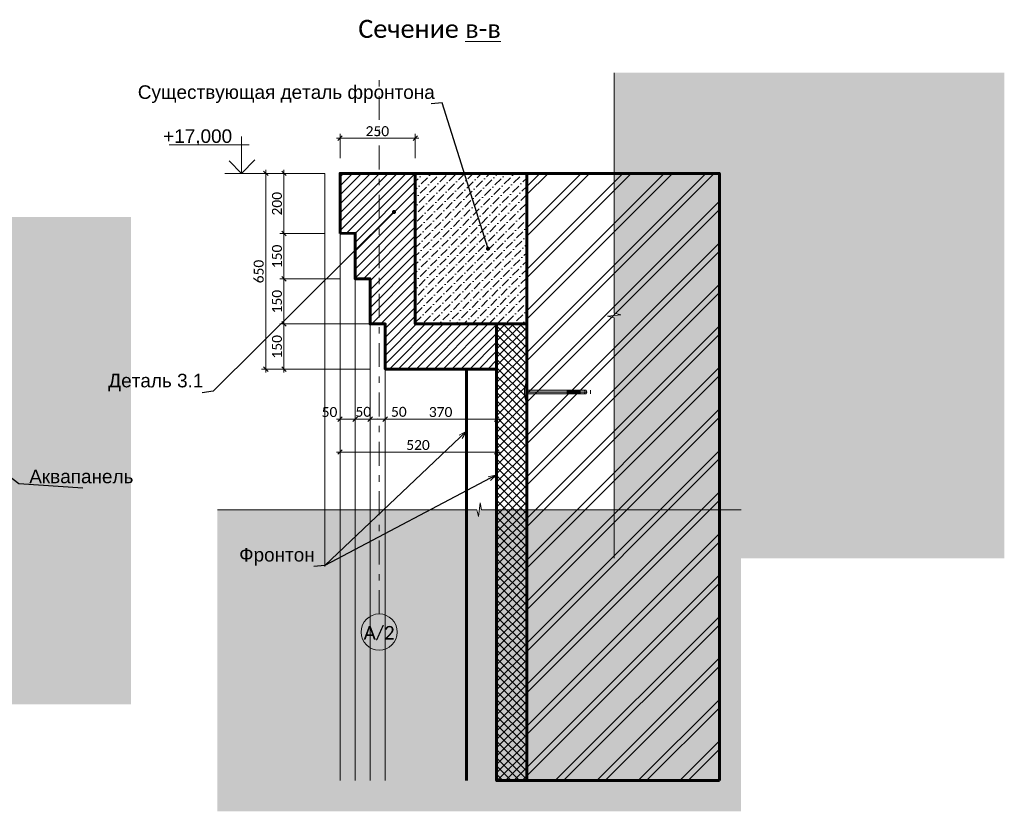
# Model space of a CAD drawing. Header units: millimetres. Extents: x 606744 to 1334424, y 366813 to 458563.
# Tile 8 of 21: x 1308808 to 1312077, y 438172 to 440801. Entities that reach past the tile are written whole.
import ezdxf

# ---------------------------------------------------------------- set-up
doc = ezdxf.new("R2010")
doc.units = ezdxf.units.MM
doc.header["$MEASUREMENT"] = 0
doc.linetypes.add('GESTRICHELT', pattern=[0.75, 0.5, -0.25])
doc.linetypes.add('Штрихштриховая', pattern=[164.041661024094, 79.37499761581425, -31.7499983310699, 21.1666667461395, -31.74999833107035])
for name, color, linetype in [('- 2D четрежи', 7, 'Continuous'), ('Размер - Общий', 7, 'Continuous'), ('Размер - Осевые Размеры', 7, 'Continuous')]:
    doc.layers.add(name, color=color, linetype=linetype)
for name, color, linetype, lineweight in [('- 2D четрежи_Ном._пера__1', 7, 'Continuous', 15), ('- 2D четрежи_Ном._пера__19', 255, 'Continuous', 0), ('- Скрыт_Ном._пера__41', 7, 'Continuous', 60), ('1 Молдинги_Ном._пера__1', 7, 'Continuous', 15), ('1 Молдинги_Ном._пера__41', 7, 'Continuous', 60), ('Аннотация - Выносная Надпись.Фасад фрагмент_Ном._пера__1', 7, 'Continuous', 15), ('Конструктив - Стены Несущие_Ном._пера__1', 7, 'Continuous', 15), ('Конструктив - Стены Несущие_Ном._пера__41', 7, 'Continuous', 60), ('Размер - Общий_Ном._пера__1', 7, 'Continuous', 15), ('Размер - Осевые Размеры_Ном._пера__1', 7, 'Continuous', 15), ('Размер - Отметка Уровня_Ном._пера__1', 7, 'Continuous', 15), ('Размер - Отметка Уровня_Ном._пера__120', 7, 'Continuous', 5)]:
    doc.layers.add(name, color=color, linetype=linetype, lineweight=lineweight)
doc.layers.add('1 Молдинги_Ном._пера__82', color=7, linetype='Continuous', lineweight=20, true_color=0xaaaaaa)
doc.layers.add('Конструктив - Стены Несущие_Ном._пера__167', color=7, linetype='Continuous', lineweight=5, true_color=0x6a6a6a)
doc.styles.add('СГЕНЕРИР_СТИЛЬ_1', font='arial.ttf')
doc.styles.add('СГЕНЕРИР_СТИЛЬ_2', font='calibri.ttf')
doc.dimstyles.new('СГЕНЕРИР_СТИЛЬ__2', dxfattribs={"dimtxt": 33.00000071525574, "dimasz": 14.25, "dimexe": 0.18, "dimexo": 50, "dimgap": 0, "dimtad": 1, "dimdec": 0, "dimzin": 0, "dimdsep": 46, "dimtxsty": 'СГЕНЕРИР_СТИЛЬ_2', "dimblk": 'ARROWHEAD_6', "dimblk1": 'ARROWHEAD_6', "dimblk2": 'ARROWHEAD_6', "dimcen": 0.09, "dimclrd": 7, "dimclre": 7, "dimclrt": 7, "dimazin": 0, "dimtfac": 1, "dimtdec": 4, "dimtmove": 0, "dimatfit": 3, "dimfxl": 1, "dimtolj": 1, "dimtzin": 0, "dimarcsym": 0})
doc.dimstyles.new('СГЕНЕРИР_СТИЛЬ__3', dxfattribs={"dimtxt": 33.00000071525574, "dimasz": 14.25, "dimexe": 0.18, "dimexo": 50, "dimgap": 0, "dimtad": 1, "dimtih": 1, "dimtoh": 1, "dimdec": 0, "dimzin": 0, "dimdsep": 46, "dimtxsty": 'СГЕНЕРИР_СТИЛЬ_2', "dimblk": 'ARROWHEAD_6', "dimblk1": 'ARROWHEAD_6', "dimblk2": 'ARROWHEAD_6', "dimcen": 0.09, "dimclrd": 7, "dimclre": 7, "dimclrt": 7, "dimazin": 0, "dimtfac": 1, "dimtdec": 4, "dimtmove": 2, "dimatfit": 3, "dimfxl": 1, "dimtolj": 1, "dimtzin": 0, "dimarcsym": 0})
doc.dimstyles.new('СГЕНЕРИР_СТИЛЬ__4', dxfattribs={"dimtxt": 33.00000071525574, "dimasz": 14.25, "dimexe": 0.18, "dimexo": 50, "dimgap": 0, "dimtad": 1, "dimtih": 1, "dimtoh": 1, "dimdec": 0, "dimzin": 0, "dimdsep": 46, "dimtxsty": 'СГЕНЕРИР_СТИЛЬ_2', "dimblk": 'ARROWHEAD_6', "dimblk1": 'ARROWHEAD_6', "dimblk2": 'ARROWHEAD_6', "dimcen": 0.09, "dimclrd": 7, "dimclre": 7, "dimclrt": 7, "dimazin": 0, "dimtfac": 1, "dimtdec": 4, "dimtmove": 0, "dimatfit": 3, "dimfxl": 1, "dimtolj": 1, "dimtzin": 0, "dimarcsym": 0})
doc.dimstyles.new('СГЕНЕРИР_СТИЛЬ__5', dxfattribs={"dimtxt": 0.18, "dimasz": 27.36, "dimexe": 0.18, "dimexo": 0.0625, "dimgap": 0, "dimtad": 0, "dimtih": 1, "dimtoh": 1, "dimdec": 4, "dimzin": 0, "dimdsep": 46, "dimcen": 0.09, "dimadec": 0, "dimazin": 0, "dimtfac": 1, "dimtdec": 4, "dimtmove": 0, "dimatfit": 3, "dimldrblk": 'ARROWHEAD_3', "dimfxl": 1, "dimtolj": 1, "dimtzin": 0, "dimarcsym": 0})
doc.dimstyles.new('СГЕНЕРИР_СТИЛЬ__7', dxfattribs={"dimtxt": 0.18, "dimasz": 27.36, "dimexe": 0.18, "dimexo": 0.0625, "dimgap": 0, "dimtad": 0, "dimtih": 1, "dimtoh": 1, "dimdec": 4, "dimzin": 0, "dimdsep": 46, "dimcen": 0.09, "dimadec": 0, "dimazin": 0, "dimtfac": 1, "dimtdec": 4, "dimtmove": 0, "dimatfit": 3, "dimldrblk": 'ARROWHEAD_11', "dimfxl": 1, "dimtolj": 1, "dimtzin": 0, "dimarcsym": 0})

# ---------------------------------------------------------------- blocks, each defined once
blk = doc.blocks.new('*D159', base_point=(491085.4970332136, 0))
at = {"layer": 'Размер - Общий_Ном._пера__1', "color": 7, "linetype": 'Continuous', "lineweight": 15, "transparency": 16777216}
for p, q in [((1309971.660625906, 439460.7664615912), (1309971.660625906, 439890.8705752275)), ((1310021.634108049, 439460.7664615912), (1310021.634108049, 439740.8705646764)), ((1309960.410625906, 439474.8289615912), (1309971.660625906, 439474.8289615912)), ((1309979.160625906, 439482.3289615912), (1309964.160625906, 439467.3289615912)), ((1309971.660625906, 439474.8289615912), (1310021.634108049, 439474.8289615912)), ((1309996.647366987, 439474.8289616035), (1309997.397366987, 439475.5789616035)), ((1309996.647366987, 439474.8289616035), (1310033.561306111, 439474.8289616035)), ((1310014.134108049, 439467.3289615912), (1310029.134108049, 439482.3289615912)), ((1310021.634108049, 439474.8289615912), (1310032.884108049, 439474.8289615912)), ((1310033.561306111, 439474.8289616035), (1310101.654774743, 439474.8289616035))]:
    blk.add_line(p, q, dxfattribs=at)
at = {"layer": 'Размер - Общий_Ном._пера__1', "color": 7, "lineweight": 15, "transparency": 16777216, "insert": (1310040.847019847, 439482.1146760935), "char_height": 33.00000071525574, "attachment_point": 7, "style": 'СГЕНЕРИР_СТИЛЬ_2'}
blk.add_mtext('\\A1;50', dxfattribs=at)
blk = doc.blocks.new('ARROWHEAD_6')
at = {"color": 0, "linetype": 'Continuous', "lineweight": 0}
for p, q in [((0, 0), (-1, 0)), ((-0.5, -0.5), (0.5, 0.5))]:
    blk.add_line(p, q, dxfattribs=at)
blk = doc.blocks.new('*D160', base_point=(491085.4970332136, 0))
at = {"layer": 'Размер - Осевые Размеры_Ном._пера__1', "color": 7, "linetype": 'Continuous', "lineweight": 15, "transparency": 16777216}
for p, q in [((1309860.390834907, 440407.4902603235), (1309871.640834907, 440407.4902603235)), ((1309879.140834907, 440414.9902603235), (1309864.140834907, 440399.9902603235)), ((1309871.640834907, 440340.8685840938), (1309871.640834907, 440421.5527603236)), ((1309871.640834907, 440407.4902603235), (1310121.663186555, 440407.4902603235)), ((1310114.163186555, 440399.9902603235), (1310129.163186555, 440414.9902603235)), ((1310121.663186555, 440340.8694772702), (1310121.663186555, 440421.5527603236)), ((1310121.663186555, 440407.4902603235), (1310132.913186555, 440407.4902603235))]:
    blk.add_line(p, q, dxfattribs=at)
at = {"layer": 'Размер - Осевые Размеры_Ном._пера__1', "color": 7, "lineweight": 15, "transparency": 16777216, "insert": (1309956.510481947, 440414.0902602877), "char_height": 33.00000071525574, "attachment_point": 7, "style": 'СГЕНЕРИР_СТИЛЬ_2'}
blk.add_mtext('\\A1;250', dxfattribs=at)
blk = doc.blocks.new('*D177', base_point=(491085.4970332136, 0))
at = {"layer": 'Размер - Общий_Ном._пера__1', "color": 7, "linetype": 'Continuous', "lineweight": 15, "transparency": 16777216}
for p, q in [((1309632.524711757, 440283.3691778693), (1309617.524711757, 440298.3691778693)), ((1309625.024711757, 440290.8691778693), (1309625.024711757, 440302.1191778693)), ((1309821.662665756, 440290.8691778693), (1309610.962211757, 440290.8691778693)), ((1309625.024711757, 439640.8685477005), (1309625.024711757, 440290.8691778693)), ((1309971.662659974, 439640.8685477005), (1309610.962211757, 439640.8685477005)), ((1309617.524711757, 439648.3685477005), (1309632.524711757, 439633.3685477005)), ((1309625.024711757, 439629.6185477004), (1309625.024711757, 439640.8685477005))]:
    blk.add_line(p, q, dxfattribs=at)
at = {"layer": 'Размер - Общий_Ном._пера__1', "color": 7, "lineweight": 15, "transparency": 16777216, "insert": (1309618.424711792, 439925.727334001), "char_height": 33.00000071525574, "attachment_point": 7, "rotation": 90, "style": 'СГЕНЕРИР_СТИЛЬ_2'}
blk.add_mtext('\\A1;650', dxfattribs=at)
blk = doc.blocks.new('*D178', base_point=(491085.4970332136, 0))
at = {"layer": 'Размер - Общий_Ном._пера__1', "color": 7, "linetype": 'Continuous', "lineweight": 15, "transparency": 16777216}
for p, q in [((1309971.662659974, 439790.8711685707), (1309671.559331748, 439790.8711685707)), ((1309678.121831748, 439798.3711685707), (1309693.121831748, 439783.3711685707)), ((1309685.621831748, 439640.8685477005), (1309685.621831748, 439790.8711685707)), ((1309971.662659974, 439640.8685477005), (1309671.559331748, 439640.8685477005)), ((1309678.121831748, 439648.3685477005), (1309693.121831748, 439633.3685477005)), ((1309685.621831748, 439629.6185477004), (1309685.621831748, 439640.8685477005))]:
    blk.add_line(p, q, dxfattribs=at)
at = {"layer": 'Размер - Общий_Ном._пера__1', "color": 7, "lineweight": 15, "transparency": 16777216, "insert": (1309679.021831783, 439675.7283293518), "char_height": 33.00000071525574, "attachment_point": 7, "rotation": 90, "style": 'СГЕНЕРИР_СТИЛЬ_2'}
blk.add_mtext('\\A1;150', dxfattribs=at)
blk = doc.blocks.new('*D179', base_point=(491085.4970332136, 0))
at = {"layer": 'Размер - Общий_Ном._пера__1', "color": 7, "linetype": 'Continuous', "lineweight": 15, "transparency": 16777216}
for p, q in [((1309871.662653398, 439940.8711523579), (1309671.559331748, 439940.8711523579)), ((1309678.121831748, 439948.3711523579), (1309693.121831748, 439933.3711523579)), ((1309685.621831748, 439790.8711685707), (1309685.621831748, 439940.8711523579)), ((1309971.662659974, 439790.8711685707), (1309671.559331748, 439790.8711685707)), ((1309678.121831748, 439798.3711685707), (1309693.121831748, 439783.3711685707))]:
    blk.add_line(p, q, dxfattribs=at)
at = {"layer": 'Размер - Общий_Ном._пера__1', "color": 7, "lineweight": 15, "transparency": 16777216, "insert": (1309679.021831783, 439825.7296316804), "char_height": 33.00000071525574, "attachment_point": 7, "rotation": 90, "style": 'СГЕНЕРИР_СТИЛЬ_2'}
blk.add_mtext('\\A1;150', dxfattribs=at)
blk = doc.blocks.new('*D180', base_point=(491085.4970332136, 0))
at = {"layer": 'Размер - Общий_Ном._пера__1', "color": 7, "linetype": 'Continuous', "lineweight": 15, "transparency": 16777216}
for p, q in [((1309678.121831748, 440098.7338634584), (1309693.121831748, 440083.7338634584)), ((1309821.662665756, 440091.2338634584), (1309671.559331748, 440091.2338634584)), ((1309685.621831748, 439940.8711523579), (1309685.621831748, 440091.2338634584)), ((1309871.662653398, 439940.8711523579), (1309671.559331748, 439940.8711523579)), ((1309678.121831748, 439948.3711523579), (1309693.121831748, 439933.3711523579))]:
    blk.add_line(p, q, dxfattribs=at)
at = {"layer": 'Размер - Общий_Ном._пера__1', "color": 7, "lineweight": 15, "transparency": 16777216, "insert": (1309679.021831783, 439975.9109791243), "char_height": 33.00000071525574, "attachment_point": 7, "rotation": 90, "style": 'СГЕНЕРИР_СТИЛЬ_2'}
blk.add_mtext('\\A1;150', dxfattribs=at)
blk = doc.blocks.new('*D181', base_point=(491085.4970332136, 0))
at = {"layer": 'Размер - Общий_Ном._пера__1', "color": 7, "linetype": 'Continuous', "lineweight": 15, "transparency": 16777216}
for p, q in [((1309693.121831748, 440283.3691778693), (1309678.121831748, 440298.3691778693)), ((1309685.621831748, 440290.8691778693), (1309685.621831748, 440302.1191778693)), ((1309821.662665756, 440290.8691778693), (1309671.559331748, 440290.8691778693)), ((1309685.621831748, 440091.2338634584), (1309685.621831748, 440290.8691778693)), ((1309678.121831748, 440098.7338634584), (1309693.121831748, 440083.7338634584)), ((1309821.662665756, 440091.2338634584), (1309671.559331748, 440091.2338634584))]:
    blk.add_line(p, q, dxfattribs=at)
at = {"layer": 'Размер - Общий_Ном._пера__1', "color": 7, "lineweight": 15, "transparency": 16777216, "insert": (1309679.021831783, 440150.9099918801), "char_height": 33.00000071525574, "attachment_point": 7, "rotation": 90, "style": 'СГЕНЕРИР_СТИЛЬ_2'}
blk.add_mtext('\\A1;200', dxfattribs=at)
blk = doc.blocks.new('*D182', base_point=(491085.4970332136, 0))
at = {"layer": 'Размер - Общий_Ном._пера__1', "color": 7, "linetype": 'Continuous', "lineweight": 15, "transparency": 16777216}
for p, q in [((1309871.662665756, 439460.7664615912), (1309871.662665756, 440041.2338634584)), ((1309921.662653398, 439460.7664615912), (1309921.662653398, 439890.8711523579)), ((1309860.412665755, 439474.8289615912), (1309871.662665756, 439474.8289615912)), ((1309879.162665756, 439482.3289615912), (1309864.162665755, 439467.3289615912)), ((1309871.662665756, 439474.8289615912), (1309921.662653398, 439474.8289615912)), ((1309929.162653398, 439482.3289615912), (1309914.162653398, 439467.3289615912))]:
    blk.add_line(p, q, dxfattribs=at)
at = {"layer": 'Размер - Общий_Ном._пера__1', "color": 7, "lineweight": 15, "transparency": 16777216, "insert": (1309810.640625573, 439481.4289615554), "char_height": 33.00000071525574, "attachment_point": 7, "style": 'СГЕНЕРИР_СТИЛЬ_2'}
blk.add_mtext('\\A1;50', dxfattribs=at)
blk = doc.blocks.new('*D183', base_point=(491085.4970332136, 0))
at = {"layer": 'Размер - Общий_Ном._пера__1', "color": 7, "linetype": 'Continuous', "lineweight": 15, "transparency": 16777216}
for p, q in [((1309921.662653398, 439460.7664615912), (1309921.662653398, 439890.8711523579)), ((1309971.662661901, 439460.7664615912), (1309971.662661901, 439740.8711685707)), ((1309929.162653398, 439482.3289615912), (1309914.162653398, 439467.3289615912)), ((1309921.662653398, 439474.8289615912), (1309971.662661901, 439474.8289615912)), ((1309964.162661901, 439467.3289615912), (1309979.162661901, 439482.3289615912)), ((1309971.662661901, 439474.8289615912), (1309982.912661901, 439474.8289615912))]:
    blk.add_line(p, q, dxfattribs=at)
at = {"layer": 'Размер - Общий_Ном._пера__1', "color": 7, "lineweight": 15, "transparency": 16777216, "insert": (1309922.917014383, 439482.1146760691), "char_height": 33.00000071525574, "attachment_point": 7, "style": 'СГЕНЕРИР_СТИЛЬ_2'}
blk.add_mtext('\\A1;50', dxfattribs=at)
blk = doc.blocks.new('*D184', base_point=(491085.4970332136, 0))
at = {"layer": 'Размер - Осевые Размеры_Ном._пера__1', "color": 7, "linetype": 'Continuous', "lineweight": 15, "transparency": 16777216}
for p, q in [((1309871.662665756, 439351.2682406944), (1309871.662665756, 440041.2338634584)), ((1310391.660992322, 439351.2682406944), (1310391.660992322, 439590.8724797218)), ((1309860.412665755, 439365.3307406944), (1309871.662665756, 439365.3307406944)), ((1309879.162665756, 439372.8307406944), (1309864.162665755, 439357.8307406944)), ((1309871.662665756, 439365.3307406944), (1310391.660992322, 439365.3307406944)), ((1310384.160992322, 439357.8307406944), (1310399.160992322, 439372.8307406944)), ((1310391.660992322, 439365.3307406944), (1310402.910992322, 439365.3307406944))]:
    blk.add_line(p, q, dxfattribs=at)
at = {"layer": 'Размер - Осевые Размеры_Ном._пера__1', "color": 7, "lineweight": 15, "transparency": 16777216, "insert": (1310091.520300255, 439371.9307406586), "char_height": 33.00000071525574, "attachment_point": 7, "style": 'СГЕНЕРИР_СТИЛЬ_2'}
blk.add_mtext('\\A1;520', dxfattribs=at)
blk = doc.blocks.new('*D188', base_point=(491085.4970332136, 0))
at = {"layer": 'Размер - Общий_Ном._пера__1', "color": 7, "linetype": 'Continuous', "lineweight": 15, "transparency": 16777216}
for p, q in [((1310021.662659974, 439460.7664615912), (1310021.662659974, 439590.8685477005)), ((1310391.660992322, 439460.7664615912), (1310391.660992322, 439590.8724797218)), ((1310010.412659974, 439474.8289615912), (1310021.662659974, 439474.8289615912)), ((1310029.162659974, 439482.3289615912), (1310014.162659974, 439467.3289615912)), ((1310021.662659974, 439474.8289615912), (1310391.660992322, 439474.8289615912)), ((1310384.160992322, 439467.3289615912), (1310399.160992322, 439482.3289615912))]:
    blk.add_line(p, q, dxfattribs=at)
at = {"layer": 'Размер - Общий_Ном._пера__1', "color": 7, "lineweight": 15, "transparency": 16777216, "insert": (1310166.520297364, 439481.4289615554), "char_height": 33.00000071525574, "attachment_point": 7, "style": 'СГЕНЕРИР_СТИЛЬ_2'}
blk.add_mtext('\\A1;370', dxfattribs=at)
blk = doc.blocks.new('*D189', base_point=(491085.4970332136, 0))
at = {"layer": 'Размер - Общий_Ном._пера__1', "color": 7, "linetype": 'Continuous', "lineweight": 15, "transparency": 16777216}
for p, q in [((1310391.660992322, 439460.7664615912), (1310391.660992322, 439590.8724797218)), ((1310384.160992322, 439467.3289615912), (1310399.160992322, 439482.3289615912)), ((1310391.660992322, 439474.8289615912), (1310402.910992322, 439474.8289615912))]:
    blk.add_line(p, q, dxfattribs=at)
blk = doc.blocks.new('ARROWHEAD_11')
at = {"color": 0, "linetype": 'Continuous', "lineweight": 0}
blk.add_line((0, 0), (-1, 0), dxfattribs=at)
at = {"color": 0, "linetype": 'Continuous', "lineweight": 0, "const_width": 0.25, "flags": 128}
blk.add_lwpolyline([(-0.125, 0, 1), (0.125, 0, 1)], format="xyb", close=True, dxfattribs=at)
blk = doc.blocks.new('CI Tools Break Line Symbol[26]_7', base_point=(1308757.919833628, 438527.4177693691))
at = {"layer": '- 2D четрежи', "linetype": 'Continuous', "lineweight": 0, "true_color": 0xffffff}
blk.add_hatch(color=7, dxfattribs=at).paths.add_polyline_path([(1309177.542714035, 438527.4177693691), (1309177.542714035, 440145.5327983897), (1308757.919833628, 440145.5327983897), (1308757.919833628, 439343.9752838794), (1308780.419833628, 439338.9752838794), (1308735.419833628, 439333.9752838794), (1308757.919833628, 439328.9752838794), (1308757.919833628, 438527.4177693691)])
at = {"layer": '- 2D четрежи_Ном._пера__1', "color": 7, "linetype": 'Continuous', "lineweight": 15}
for p, q in [((1308757.919833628, 439343.9752838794), (1308757.919833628, 440145.5327983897)), ((1308757.919833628, 439343.9752838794), (1308780.419833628, 439338.9752838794)), ((1308780.419833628, 439338.9752838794), (1308735.419833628, 439333.9752838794)), ((1308735.419833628, 439333.9752838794), (1308757.919833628, 439328.9752838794)), ((1308757.919833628, 438527.4177693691), (1308757.919833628, 439328.9752838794))]:
    blk.add_line(p, q, dxfattribs=at)
blk = doc.blocks.new('CI Tools Break Line Symbol[35]_7', base_point=(1311203.281792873, 439173.9123289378))
at = {"layer": '- 2D четрежи', "linetype": 'Continuous', "lineweight": 0, "true_color": 0xffffff}
blk.add_hatch(color=7, dxfattribs=at).paths.add_polyline_path([(1311203.281792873, 439173.9123289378), (1310341.473412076, 439173.9123289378), (1310336.473412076, 439196.4123289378), (1310331.473412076, 439151.4123289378), (1310326.473412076, 439173.9123289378), (1309464.66503128, 439173.9123289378), (1309464.66503128, 438172.2931214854), (1311203.281792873, 438172.2931214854)])
at = {"layer": '- 2D четрежи_Ном._пера__1', "color": 7, "linetype": 'Continuous', "lineweight": 15}
for p, q in [((1310331.473412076, 439151.4123289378), (1310336.473412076, 439196.4123289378)), ((1310336.473412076, 439196.4123289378), (1310341.473412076, 439173.9123289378)), ((1310326.473412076, 439173.9123289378), (1309464.66503128, 439173.9123289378)), ((1310326.473412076, 439173.9123289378), (1310331.473412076, 439151.4123289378)), ((1311203.281792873, 439173.9123289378), (1310341.473412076, 439173.9123289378))]:
    blk.add_line(p, q, dxfattribs=at)
blk = doc.blocks.new('CI Tools Break Line Symbol[36]_7', base_point=(1310782.1334304, 439012.6480143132))
at = {"layer": '- 2D четрежи', "linetype": 'Continuous', "lineweight": 0, "true_color": 0xffffff}
blk.add_hatch(color=7, dxfattribs=at).paths.add_polyline_path([(1312077.418873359, 439012.6480143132), (1312077.418873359, 440624.8210052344), (1310782.1334304, 440624.8210052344), (1310782.1334304, 439826.2345097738), (1310804.6334304, 439821.2345097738), (1310759.6334304, 439816.2345097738), (1310782.1334304, 439811.2345097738), (1310782.1334304, 439012.6480143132)])
at = {"layer": '- 2D четрежи_Ном._пера__1', "color": 7, "linetype": 'Continuous', "lineweight": 15}
for p, q in [((1310782.1334304, 439826.2345097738), (1310782.1334304, 440624.8210052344)), ((1310804.6334304, 439821.2345097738), (1310759.6334304, 439816.2345097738)), ((1310759.6334304, 439816.2345097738), (1310782.1334304, 439811.2345097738)), ((1310782.1334304, 439826.2345097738), (1310804.6334304, 439821.2345097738)), ((1310782.1334304, 439012.6480143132), (1310782.1334304, 439811.2345097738))]:
    blk.add_line(p, q, dxfattribs=at)
blk = doc.blocks.new('Линия_11_7', base_point=(1310001.642439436, 438767.657567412))
at = {"layer": '- 2D четрежи_Ном._пера__1', "color": 7, "linetype": 'Штрихштриховая', "lineweight": 15}
blk.add_line((1310001.642439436, 438827.657567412), (1310001.642439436, 440624.8770317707), dxfattribs=at)
at = {"layer": '- 2D четрежи_Ном._пера__1', "color": 7, "linetype": 'Continuous', "lineweight": 15}
blk.add_circle((1310001.642439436, 438767.657567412), 60, dxfattribs=at)
blk = doc.blocks.new('ARROWHEAD_3')
at = {"color": 0, "linetype": 'Continuous', "lineweight": 0}
blk.add_line((0, 0), (-1, 0), dxfattribs=at)
at = {"color": 0, "linetype": 'Continuous', "lineweight": 0, "flags": 128}
blk.add_lwpolyline([(-1, 0.2679), (0, 0), (-1, -0.2679)], dxfattribs=at)

msp = doc.modelspace()

# ---------------------------------------------------------------- hatches: boundary and pattern name
at = {"layer": '- 2D четрежи_Ном._пера__19', "linetype": 'Continuous', "lineweight": 0}
h = msp.add_hatch(color=255, dxfattribs=at)
edge = h.paths.add_edge_path()
edge.add_line((1310489.679791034, 439598.8582307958), (1310491.663287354, 439598.8582307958))
edge.add_line((1310491.663287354, 439598.8582307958), (1310491.663287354, 439570.8615051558))
edge.add_line((1310491.663287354, 439570.8615051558), (1310688.972240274, 439570.8615051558))
edge.add_line((1310688.972240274, 439570.8615051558), (1310691.416633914, 439564.6215051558))
edge.add_line((1310691.416633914, 439564.6215051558), (1310688.972240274, 439558.3815051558))
edge.add_line((1310688.972240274, 439558.3815051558), (1310491.663287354, 439558.3815051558))
edge.add_line((1310491.663287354, 439558.3815051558), (1310491.663287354, 439530.3847795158))
edge.add_line((1310491.663287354, 439530.3847795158), (1310489.679791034, 439530.3847795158))
edge.add_arc((1310595.736618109, 439564.6215051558), 111.4459687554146, 162.1091466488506, 197.8908533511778, ccw=False)
at = {"layer": '1 Молдинги_Ном._пера__1', "linetype": 'Continuous', "lineweight": 15}
h = msp.add_hatch(dxfattribs=at)
h.set_pattern_fill('ОГНЕУПОРНАЯ_ЗАЩИТА_0007', style=0, pattern_type=2)
h.set_pattern_definition([(44.99999999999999, (491085.4970332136, 0), (-14.84924215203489, 14.8492421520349), [])])
h.paths.add_polyline_path([(1309871.662665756, 440091.2338634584), (1309921.662653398, 440091.8672343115), (1309921.662653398, 439940.8711523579), (1309971.662661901, 439940.8711523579), (1309971.662661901, 439790.8711685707), (1310021.662659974, 439790.8711685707), (1310021.662659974, 439640.8685477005), (1310391.660992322, 439640.8724797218), (1310391.661153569, 439790.8697275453), (1310121.662656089, 439790.8700177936), (1310121.663186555, 440290.8694772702), (1309871.662665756, 440290.8691778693)])
h = msp.add_hatch(dxfattribs=at)
h.set_pattern_fill('БЕТОН_01_0007', style=0, pattern_type=2)
h.set_pattern_definition([(44.99999999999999, (491085.4970332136, 0), (-27.57716345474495, 27.57716345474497), [29.24999892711, -9.74999964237, 0, -9.74999964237]), (44.99999999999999, (491088.9441786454, 31.02430888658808), (-27.57716345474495, 27.57716345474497), [29.24999892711, -9.74999964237, 0, -9.74999964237])])
h.paths.add_polyline_path([(1310491.663151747, 440290.8690768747), (1310121.663186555, 440290.8694772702), (1310121.663186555, 439790.8694772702), (1310491.663151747, 439790.8694772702)])
at = {"layer": 'Конструктив - Стены Несущие_Ном._пера__1', "linetype": 'Continuous', "lineweight": 15}
h = msp.add_hatch(dxfattribs=at)
h.set_pattern_fill('ЛИНИИ_НАКЛОННЫЕ_ДВОЙНЫЕ__2E', style=0, pattern_type=2)
h.set_pattern_definition([(44.99999999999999, (491085.4970332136, 0), (-68.94290863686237, 68.94290863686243), []), (44.99999999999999, (491071.7084514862, 13.78858172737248), (-68.94290863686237, 68.94290863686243), [])])
h.paths.add_polyline_path([(1311131.663165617, 438274.1293076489), (1311131.663165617, 440290.869315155), (1310491.663162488, 440290.8690316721), (1310491.663162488, 438274.1293076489)])
at = {"layer": 'Конструктив - Стены Несущие_Ном._пера__167', "linetype": 'Continuous', "lineweight": 5, "true_color": 0x6a6a6a}
h = msp.add_hatch(dxfattribs=at)
h.set_pattern_fill('БЛОКИ_БЕТОННЫЕ_0007', color=251, style=0, pattern_type=2)
h.set_pattern_definition([(44.99999999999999, (491085.4970332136, 0), (-13.78858172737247, 13.78858172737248), []), (135.0000000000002, (491085.4970332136, 0), (13.78858172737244, 13.78858172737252), [])])
h.paths.add_polyline_path([(1310391.663010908, 439790.869379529), (1310391.663146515, 439740.8693543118), (1310391.663146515, 438274.1293076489), (1310491.663151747, 438274.1293076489), (1310491.663151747, 439790.8694247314)])

# ---------------------------------------------------------------- linework, layer by layer
at = {"layer": '- 2D четрежи_Ном._пера__1', "color": 7, "linetype": 'Continuous', "lineweight": 15}
for p, q in [((1310491.663287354, 439558.3815051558), (1310491.663287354, 439570.8615051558)), ((1310625.819616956, 439558.3815051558), (1310625.819616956, 439570.8615051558)), ((1310628.939616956, 439558.3815051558), (1310628.939616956, 439570.8615051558)), ((1310632.059616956, 439558.3815051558), (1310632.059616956, 439570.8615051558)), ((1310635.179616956, 439558.3815051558), (1310635.179616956, 439570.8615051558)), ((1310638.299616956, 439558.3815051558), (1310638.299616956, 439570.8615051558)), ((1310641.419616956, 439558.3815051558), (1310641.419616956, 439570.8615051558)), ((1310644.539616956, 439558.3815051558), (1310644.539616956, 439570.8615051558)), ((1310647.659616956, 439558.3815051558), (1310647.659616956, 439570.8615051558)), ((1310650.779616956, 439558.3815051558), (1310650.779616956, 439570.8615051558)), ((1310653.899616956, 439558.3815051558), (1310653.899616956, 439570.8615051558)), ((1310657.019616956, 439558.3815051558), (1310657.019616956, 439570.8615051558)), ((1310660.139616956, 439558.3815051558), (1310660.139616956, 439570.8615051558)), ((1310663.259616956, 439558.3815051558), (1310663.259616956, 439570.8615051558)), ((1310666.379616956, 439558.3815051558), (1310666.379616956, 439570.8615051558)), ((1310669.499616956, 439558.3815051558), (1310669.499616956, 439570.8615051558)), ((1310703.499437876, 439558.3815051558), (1310703.499437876, 439570.8615051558))]:
    msp.add_line(p, q, dxfattribs=at)
at = {"layer": '- 2D четрежи_Ном._пера__1', "color": 7, "linetype": 'GESTRICHELT', "lineweight": 15}
msp.add_line((1310491.663287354, 439564.6215051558), (1310691.416633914, 439564.6215051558), dxfattribs=at)
at = {"layer": '- 2D четрежи_Ном._пера__1', "color": 7, "linetype": 'Continuous', "lineweight": 15, "flags": 128}
msp.add_lwpolyline([(1310489.679791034, 439598.8582307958), (1310491.663287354, 439598.8582307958), (1310491.663287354, 439570.8615051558), (1310688.972240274, 439570.8615051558), (1310691.416633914, 439564.6215051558), (1310688.972240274, 439558.3815051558), (1310491.663287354, 439558.3815051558), (1310491.663287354, 439530.3847795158), (1310489.679791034, 439530.3847795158, -0.1574082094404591)], format="xyb", close=True, dxfattribs=at)
at = {"layer": '- 2D четрежи_Ном._пера__1', "color": 7, "linetype": 'Continuous', "lineweight": 15}
msp.add_arc((1310678.955226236, 439564.6281211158), 6.675264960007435, 290.6445889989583, 69.03563400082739, dxfattribs=at)
at = {"layer": '- Скрыт_Ном._пера__41', "color": 7, "linetype": 'Continuous', "lineweight": 60}
msp.add_lwpolyline([(1310291.660851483, 439640.8724345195), (1310291.659824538, 438274.1319644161)], dxfattribs=at)
at = {"layer": '1 Молдинги_Ном._пера__41', "color": 7, "linetype": 'Continuous', "lineweight": 60, "flags": 128}
for points in [[(1309871.662665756, 440091.2338634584), (1309921.662653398, 440091.8672343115), (1309921.662653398, 439940.8711523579), (1309971.662661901, 439940.8711523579), (1309971.662661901, 439790.8711685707), (1310021.662659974, 439790.8711685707), (1310021.662659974, 439640.8685477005), (1310391.660992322, 439640.8724797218), (1310391.661153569, 439790.8697275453), (1310121.662656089, 439790.8700177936), (1310121.663186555, 440290.8694772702), (1309871.662665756, 440290.8691778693)], [(1310491.663151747, 440290.8690768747), (1310121.663186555, 440290.8694772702), (1310121.663186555, 439790.8694772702), (1310491.663151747, 439790.8694772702)]]:
    msp.add_lwpolyline(points, close=True, dxfattribs=at)
at = {"layer": '1 Молдинги_Ном._пера__82', "color": 253, "linetype": 'Continuous', "lineweight": 20, "true_color": 0xaaaaaa}
for p, q in [((1309821.675858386, 438985.0757019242), (1309821.669386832, 440290.8692009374)), ((1309871.650829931, 438274.1293528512), (1309871.640834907, 440290.8685840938)), ((1309921.661094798, 438274.1293528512), (1309921.660617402, 440040.8705590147)), ((1309971.644909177, 438274.1293528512), (1309971.660625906, 439940.8705752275)), ((1310021.643883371, 438274.1293528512), (1310021.634108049, 439790.8705646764))]:
    msp.add_line(p, q, dxfattribs=at)
at = {"layer": 'Конструктив - Стены Несущие_Ном._пера__41', "color": 7, "linetype": 'Continuous', "lineweight": 60, "flags": 128}
for points in [[(1311131.663165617, 438274.1293076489), (1311131.663165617, 440290.869315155), (1310491.663162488, 440290.8690316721), (1310491.663162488, 438274.1293076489)], [(1310391.663010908, 439790.869379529), (1310391.663146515, 439740.8693543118), (1310391.663146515, 438274.1293076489), (1310491.663151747, 438274.1293076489), (1310491.663151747, 439790.8694247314)]]:
    msp.add_lwpolyline(points, close=True, dxfattribs=at)
at = {"layer": 'Размер - Отметка Уровня_Ном._пера__120', "color": 7, "linetype": 'Continuous', "lineweight": 5}
for p, q in [((1309544.458652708, 440290.868631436), (1309544.458652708, 440412.8511066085)), ((1309570.037854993, 440385.9191151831), (1309304.105549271, 440385.9191151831)), ((1309544.458652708, 440290.868631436), (1309503.185989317, 440332.1412948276)), ((1309544.458652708, 440290.868631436), (1309589.019056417, 440335.4290351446)), ((1309703.177227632, 440290.868631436), (1309488.829680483, 440290.868631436))]:
    msp.add_line(p, q, dxfattribs=at)

# ---------------------------------------------------------------- block references
at = {"layer": '- 2D четрежи', "color": 7, "linetype": 'Штрихштриховая', "lineweight": 15}
msp.add_blockref('Линия_11_7', (1310001.642439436, 438767.657567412), dxfattribs=at)
at = {"layer": '- 2D четрежи', "color": 7, "linetype": 'Continuous', "lineweight": 15}
for name, p in [('CI Tools Break Line Symbol[36]_7', (1310782.1334304, 439012.6480143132)), ('CI Tools Break Line Symbol[26]_7', (1308757.919833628, 438527.4177693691)), ('CI Tools Break Line Symbol[35]_7', (1311203.281792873, 439173.9123289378))]:
    msp.add_blockref(name, p, dxfattribs=at)

# ---------------------------------------------------------------- texts
at = {"layer": '- 2D четрежи_Ном._пера__1', "color": 7, "linetype": 'Continuous', "lineweight": 15, "attachment_point": 8, "style": 'СГЕНЕРИР_СТИЛЬ_2'}
for s, insert, char_height in [('\\A1;Сечение {\\Lв-в}', (1310168.970980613, 440740.0894036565), 60), ('\\A1;А/2', (1310001.642439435, 438739.7787846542), 44.99999999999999)]:
    msp.add_mtext(s, dxfattribs=dict(at, insert=insert, char_height=char_height))
at = {"layer": 'Аннотация - Выносная Надпись.Фасад фрагмент_Ном._пера__1', "color": 7, "linetype": 'Continuous', "lineweight": 15, "char_height": 45, "style": 'СГЕНЕРИР_СТИЛЬ_1'}
for s, insert, attachment_point in [('\\A1;Существующая деталь фронтона', (1309693.188683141, 440524.5568518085), 8), ('\\A1;Деталь 3.1', (1309260.203150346, 439567.18884618), 8), ('\\A1;Аквапанель', (1309185.625417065, 439261.1129778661), 9), ('\\A1;Фронтон', (1309662.266188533, 438988.2398284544), 8), ('\\A1;Фронтон', (1309662.266188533, 438988.2398284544), 8)]:
    msp.add_mtext(s, dxfattribs=dict(at, insert=insert, attachment_point=attachment_point))
at = {"layer": 'Размер - Отметка Уровня_Ном._пера__1', "color": 7, "linetype": 'Continuous', "lineweight": 15, "insert": (1309513.41278922, 440383.601628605), "char_height": 45, "attachment_point": 9, "style": 'СГЕНЕРИР_СТИЛЬ_1'}
msp.add_mtext('\\A1;+17,000', dxfattribs=at)

# ---------------------------------------------------------------- dimensions: what is measured, and where the dimension line sits
at = {"layer": 'Размер - Общий', "color": 7, "linetype": 'Continuous', "lineweight": 15}
for base, p1, p2, picture, middle in [((1309625.024711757, 440290.8691778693), (1310021.662659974, 439640.8685477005), (1309871.662665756, 440290.8691778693), '*D177', (1309601.924711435, 439963.3983182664)), ((1309685.621831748, 440290.8691778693), (1309871.662665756, 440091.2338634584), (1309871.662665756, 440290.8691778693), '*D181', (1309662.521831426, 440188.5809761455)), ((1309685.621831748, 440091.2338634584), (1309921.662653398, 439940.8711523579), (1309871.662665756, 440091.2338634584), '*D180', (1309662.521831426, 440013.5819633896)), ((1309685.621831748, 439940.8711523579), (1310021.662659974, 439790.8711685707), (1309921.662653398, 439940.8711523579), '*D179', (1309662.521831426, 439863.4006159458)), ((1309685.621831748, 439790.8711685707), (1310021.662659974, 439640.8685477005), (1310021.662659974, 439790.8711685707), '*D178', (1309662.521831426, 439713.3993136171))]:
    dim = msp.add_linear_dim(base=base, p1=p1, p2=p2, angle=90, dimstyle='СГЕНЕРИР_СТИЛЬ__2', dxfattribs=at)
    dim.commit()
    dim.dimension.update_dxf_attribs({"geometry": picture, "text_midpoint": middle, "dimtype": 160, "text_rotation": 90})
for base, p1, p2, dimstyle, picture, middle in [((1309921.662653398, 439474.8289615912), (1309871.662665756, 440091.2338634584), (1309921.662653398, 439940.8711523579), 'СГЕНЕРИР_СТИЛЬ__4', '*D182', (1309835.754616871, 439497.928961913)), ((1309971.662661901, 439474.8289615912), (1309921.662653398, 439940.8711523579), (1309971.662661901, 439790.8711685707), 'СГЕНЕРИР_СТИЛЬ__3', '*D183', (1309948.031005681, 439498.6146764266)), ((1310021.634108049, 439474.8289615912), (1309971.660625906, 439940.8705752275), (1310021.634108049, 439790.8705646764), 'СГЕНЕРИР_СТИЛЬ__3', '*D159', (1310065.961011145, 439498.6146764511)), ((1310391.660992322, 439474.8289615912), (1310021.662659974, 439640.8685477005), (1310391.660992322, 439640.8724797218), 'СГЕНЕРИР_СТИЛЬ__4', '*D188', (1310204.19128163, 439497.928961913)), ((1310391.662756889, 439474.8289615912), (1310391.660992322, 439640.8724797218), (1310391.662756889, 439474.8289615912), 'СГЕНЕРИР_СТИЛЬ__4', '*D189', (1310390.83751039, 439497.928961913))]:
    dim = msp.add_linear_dim(base=base, p1=p1, p2=p2, dimstyle=dimstyle, dxfattribs=at)
    dim.commit()
    dim.dimension.update_dxf_attribs({"geometry": picture, "text_midpoint": middle, "dimtype": 160})
at = {"layer": 'Размер - Осевые Размеры', "color": 7, "linetype": 'Continuous', "lineweight": 15}
for base, p1, p2, picture, middle in [((1310121.663186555, 440407.4902603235), (1309871.640834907, 440290.8685840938), (1310121.663186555, 440290.8694772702), '*D160', (1309994.181466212, 440430.5902606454)), ((1310391.660992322, 439365.3307406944), (1309871.662665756, 440091.2338634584), (1310391.660992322, 439640.8724797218), '*D184', (1310129.191284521, 439388.4307410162))]:
    dim = msp.add_linear_dim(base=base, p1=p1, p2=p2, dimstyle='СГЕНЕРИР_СТИЛЬ__4', dxfattribs=at)
    dim.commit()
    dim.dimension.update_dxf_attribs({"geometry": picture, "text_midpoint": middle, "dimtype": 160})

# ---------------------------------------------------------------- leaders
at = {"layer": 'Аннотация - Выносная Надпись.Фасад фрагмент_Ном._пера__1', "color": 7, "linetype": 'Continuous', "lineweight": 15, "annotation_type": 0, "has_hookline": 1}
for points, dimstyle, hookline_direction, text_width in [([(1310363.062127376, 440040.6693202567), (1310211.026352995, 440524.5568518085), (1310174.427683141, 440522.1159391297)], 'СГЕНЕРИР_СТИЛЬ__7', 1, 980.2080491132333), ([(1310050.856512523, 440162.5882064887), (1309450.334320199, 439567.18884618), (1309413.735650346, 439562.0660141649)], 'СГЕНЕРИР_СТИЛЬ__7', 1, 304.0416098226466), ([(1308395.845916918, 439571.3831311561), (1308805.227574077, 439261.1129778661), (1309017.206167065, 439246.4075558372)], 'СГЕНЕРИР_СТИЛЬ__7', 0, 343.9768076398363), ([(1310291.660696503, 439434.6121233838), (1309821.675858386, 438988.2398284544), (1309785.077188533, 438985.0757019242)], 'СГЕНЕРИР_СТИЛЬ__5', 1, 244.2155525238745), ([(1310391.663146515, 439289.6830802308), (1309821.675858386, 438988.2398284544), (1309785.077188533, 438985.0757019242)], 'СГЕНЕРИР_СТИЛЬ__5', 1, 244.2155525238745)]:
    msp.add_leader(points, dimstyle=dimstyle, dxfattribs=dict(at, hookline_direction=hookline_direction, text_width=text_width))

doc.saveas('drawing.dxf')
